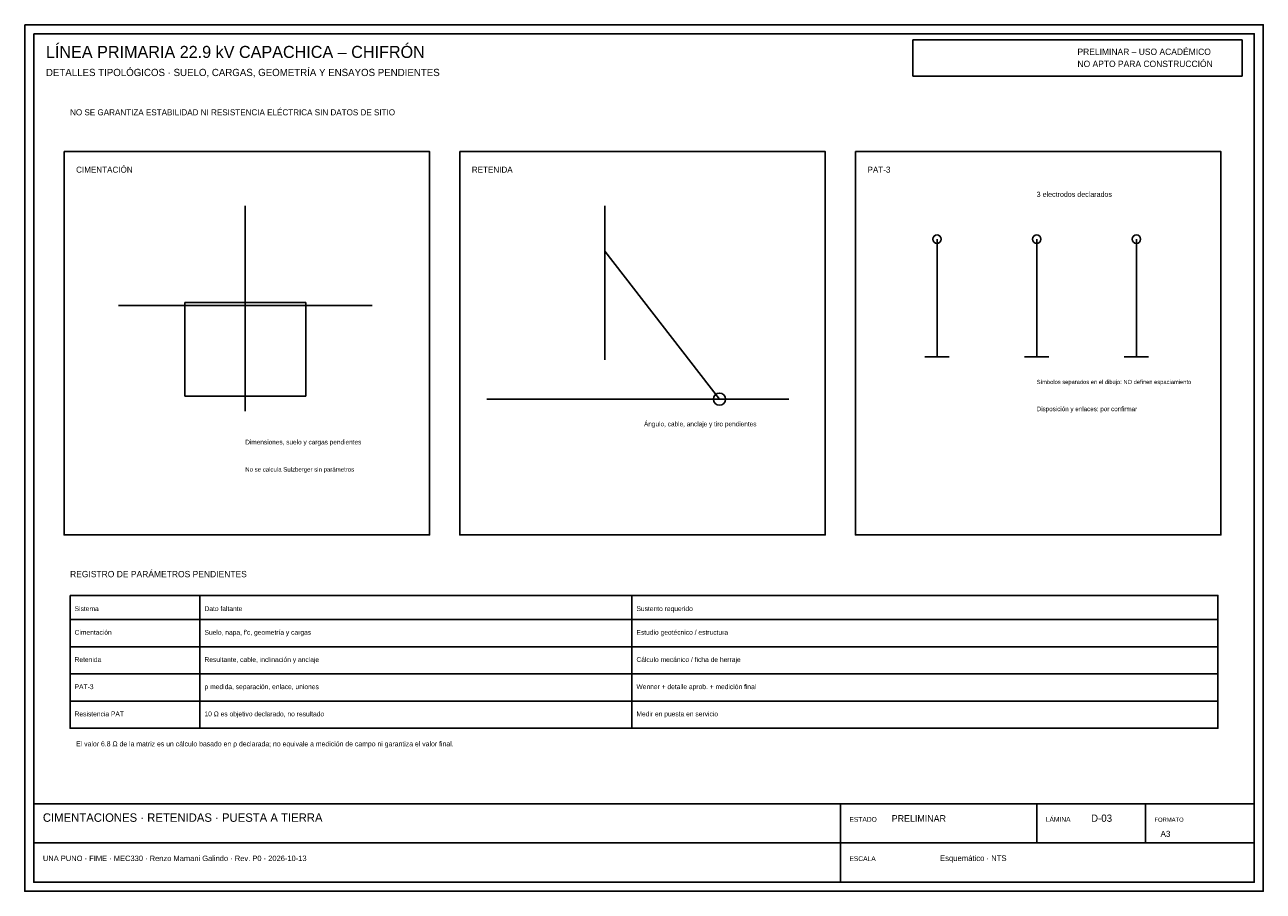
# Model space of a CAD drawing. Header units: millimetres. Extents: x 5 to 415, y 5 to 292.
import ezdxf

# ---------------------------------------------------------------- set-up
doc = ezdxf.new("R2010")
doc.units = ezdxf.units.MM
for name, color, linetype, lineweight, true_color in [('D_COTAS_PEND', 7, 'Continuous', 25, 0xb45309), ('D_ESTRUCTURA', 7, 'Continuous', 25, 0x172554), ('D_HERRAJES', 7, 'Continuous', 25, 0x64748b), ('D_PAT', 7, 'Continuous', 25, 0x15803d), ('SHEET', 7, 'Continuous', 25, 0x172554), ('SHEET_PENDING', 7, 'Continuous', 25, 0xb91c1c), ('SHEET_TABLE', 7, 'Continuous', 25, 0x334155), ('SHEET_TEXT', 7, 'Continuous', 25, 0x172554)]:
    doc.layers.add(name, color=color, linetype=linetype, lineweight=lineweight, true_color=true_color)

msp = doc.modelspace()

# ---------------------------------------------------------------- linework, layer by layer
at = {"layer": 'D_COTAS_PEND'}
msp.add_lwpolyline([(58, 200), (98, 200), (98, 169), (58, 169)], close=True, dxfattribs=at)
at = {"layer": 'D_ESTRUCTURA'}
for p, q in [((78, 232), (78, 164)), ((197, 232), (197, 181))]:
    msp.add_line(p, q, dxfattribs=at)
at = {"layer": 'D_HERRAJES'}
msp.add_line((197, 217), (235, 168), dxfattribs=at)
msp.add_circle((235, 168), 2, dxfattribs=at)
at = {"layer": 'D_PAT'}
for p, q in [((307, 221), (307, 182)), ((340, 221), (340, 182)), ((373, 221), (373, 182)), ((303, 182), (311, 182)), ((336, 182), (344, 182)), ((369, 182), (377, 182))]:
    msp.add_line(p, q, dxfattribs=at)
for centre in [(307, 221), (340, 221), (373, 221)]:
    msp.add_circle(centre, 1.4, dxfattribs=at)
at = {"layer": 'SHEET'}
for p, q in [((275, 34), (275, 8)), ((340, 34), (340, 21)), ((376, 34), (376, 21)), ((8, 21), (412, 21))]:
    msp.add_line(p, q, dxfattribs=at)
for points in [[(5, 292), (415, 292), (415, 5), (5, 5)], [(8, 289), (412, 289), (412, 8), (8, 8)], [(8, 34), (412, 34), (412, 8), (8, 8)]]:
    msp.add_lwpolyline(points, close=True, dxfattribs=at)
at = {"layer": 'SHEET_PENDING'}
msp.add_lwpolyline([(299, 287), (408, 287), (408, 275), (299, 275)], close=True, dxfattribs=at)
at = {"layer": 'SHEET_TABLE'}
for p, q in [((36, 199), (120, 199)), ((158, 168), (258, 168)), ((63, 103), (63, 59)), ((206, 103), (206, 59)), ((20, 86), (400, 86)), ((20, 77), (400, 77)), ((20, 68), (400, 68)), ((20, 59), (400, 59))]:
    msp.add_line(p, q, dxfattribs=at)
for points in [[(18, 250), (139, 250), (139, 123), (18, 123)], [(149, 250), (270, 250), (270, 123), (149, 123)], [(280, 250), (401, 250), (401, 123), (280, 123)], [(20, 103), (400, 103), (400, 59), (20, 59)], [(20, 103), (400, 103), (400, 95), (20, 95)]]:
    msp.add_lwpolyline(points, close=True, dxfattribs=at)

# ---------------------------------------------------------------- texts
at = {"layer": 'SHEET_PENDING'}
for s, height, p in [('PRELIMINAR – USO ACADÉMICO', 2.1, (353.5, 282)), ('NO APTO PARA CONSTRUCCIÓN', 2.1, (353.5, 278)), ('NO SE GARANTIZA ESTABILIDAD NI RESISTENCIA ELÉCTRICA SIN DATOS DE SITIO', 2, (20, 262)), ('Símbolos separados en el dibujo: NO definen espaciamiento', 1.38, (340, 173)), ('Disposición y enlaces: por confirmar', 1.5, (340, 164)), ('Ángulo, cable, anclaje y tiro pendientes', 1.55, (210, 159)), ('Dimensiones, suelo y cargas pendientes', 1.55, (78, 153)), ('El valor 6.8 Ω de la matriz es un cálculo basado en ρ declarada; no equivale a medición de campo ni garantiza el valor final.', 1.65, (22, 53)), ('PRELIMINAR', 2.2, (292, 28))]:
    msp.add_text(s, height=height, dxfattribs=at).set_placement(p)
at = {"layer": 'SHEET_TEXT'}
for s, height, p in [('LÍNEA PRIMARIA 22.9 kV CAPACHICA – CHIFRÓN', 4, (12, 281)), ('DETALLES TIPOLÓGICOS · SUELO, CARGAS, GEOMETRÍA Y ENSAYOS PENDIENTES', 2.4, (12, 275)), ('CIMENTACIÓN', 2, (22, 243)), ('RETENIDA', 2, (153, 243)), ('PAT-3', 2, (284, 243)), ('3 electrodos declarados', 1.7, (340, 235)), ('No se calcula Sulzberger sin parámetros', 1.45, (78, 144)), ('REGISTRO DE PARÁMETROS PENDIENTES', 2.1, (20, 109)), ('Sistema', 1.6, (21.5, 97.8)), ('Dato faltante', 1.6, (64.5, 97.8)), ('Sustento requerido', 1.6, (207.5, 97.8)), ('Cimentación', 1.6, (21.5, 89.94)), ("Suelo, napa, f'c, geometría y cargas", 1.6, (64.5, 89.94)), ('Estudio geotécnico / estructura', 1.6, (207.5, 89.94)), ('Retenida', 1.6, (21.5, 80.94)), ('Resultante, cable, inclinación y anclaje', 1.6, (64.5, 80.94)), ('Cálculo mecánico / ficha de herraje', 1.6, (207.5, 80.94)), ('ρ medida, separación, enlace, uniones', 1.6, (64.5, 71.94)), ('Wenner + detalle aprob. + medición final', 1.6, (207.5, 71.94)), ('PAT-3', 1.6, (21.5, 71.94)), ('Resistencia PAT', 1.6, (21.5, 62.94)), ('10 Ω es objetivo declarado, no resultado', 1.6, (64.5, 62.94)), ('Medir en puesta en servicio', 1.6, (207.5, 62.94)), ('CIMENTACIONES · RETENIDAS · PUESTA A TIERRA', 2.8, (11, 28)), ('ESTADO', 1.6, (278, 28)), ('LÁMINA', 1.6, (343, 28)), ('D-03', 2.4, (358, 28)), ('FORMATO', 1.4, (379, 28)), ('A3', 2, (381, 23)), ('UNA PUNO · FIME · MEC330 · Renzo Mamani Galindo · Rev. P0 · 2026-10-13', 1.8, (11, 15)), ('ESCALA', 1.6, (278, 15)), ('Esquemático · NTS', 1.9, (308, 15))]:
    msp.add_text(s, height=height, dxfattribs=at).set_placement(p)

doc.saveas('drawing.dxf')
